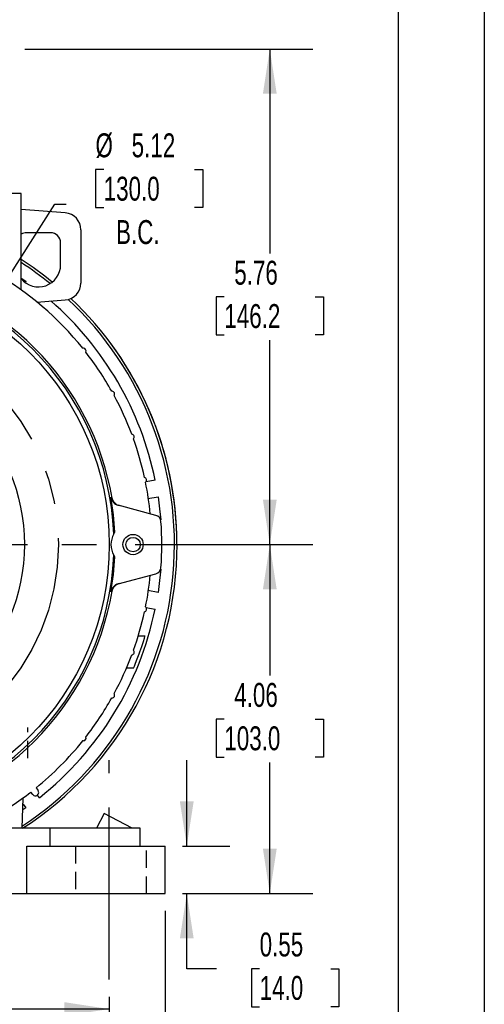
# Model space of a CAD drawing. Header units: inches. Extents: x 0 to 44, y 0 to 34.
# Tile 10 of 19: x 38.6 to 44, y 5.7 to 17.2. Entities that reach past the tile are written whole.
import ezdxf

# ---------------------------------------------------------------- set-up
doc = ezdxf.new("R2010")
doc.units = ezdxf.units.IN
doc.header["$LTSCALE"] = 4
doc.header["$MEASUREMENT"] = 0
doc.linetypes.add('CENTERX2', pattern=[0.8, 0.5, -0.1, 0.1, -0.1])
doc.linetypes.add('HIDDEN', pattern=[0.075, 0.05, -0.025])
doc.layers.add('CENTER', color=40, linetype='CENTERX2')
doc.layers.add('HIDDEN', color=102, linetype='HIDDEN')
doc.layers.add('DIMENSIONS', color=140, linetype='Continuous', lineweight=25)
doc.layers.add('TEXT', color=140, linetype='Continuous', lineweight=25)
doc.styles.add('SLDTEXTSTYLE0', font='TXT', dxfattribs={"width": 0.7})
doc.dimstyles.new('SLDDIMSTYLE0', dxfattribs={"dimtxt": 0.277778, "dimasz": 0.52, "dimexe": 0, "dimexo": 0.0625, "dimgap": 0.069444, "dimtad": 0, "dimtih": 1, "dimtoh": 1, "dimrnd": 1e-09, "dimdsep": 46, "dimtxsty": 'SLDTEXTSTYLE0', "dimsah": 1, "dimcen": 0.09, "dimadec": 0, "dimazin": 2, "dimtfac": 1, "dimtmove": 0, "dimatfit": 0, "dimfxl": 0, "dimfrac": 2, "dimtolj": 1, "dimtzin": 12, "dimarcsym": 0})
doc.dimstyles.new('SLDDIMSTYLE2', dxfattribs={"dimtxt": 0.277778, "dimasz": 0.52, "dimexe": 0, "dimexo": 0.0625, "dimgap": 0.069444, "dimtad": 0, "dimtih": 1, "dimtoh": 1, "dimrnd": 1e-09, "dimzin": 12, "dimdsep": 46, "dimtxsty": 'SLDTEXTSTYLE0', "dimsah": 1, "dimcen": 0.09, "dimadec": 0, "dimazin": 3, "dimtfac": 1, "dimtofl": 0, "dimtmove": 0, "dimatfit": 3, "dimfxl": 0, "dimfrac": 2, "dimtolj": 1, "dimtzin": 12, "dimarcsym": 0})
doc.dimstyles.new('SLDDIMSTYLE4', dxfattribs={"dimtxt": 0.277778, "dimasz": 0.52, "dimexe": 0, "dimexo": 0.0625, "dimgap": 0.069444, "dimtad": 0, "dimtih": 1, "dimtoh": 1, "dimrnd": 1e-09, "dimzin": 12, "dimdsep": 46, "dimtxsty": 'SLDTEXTSTYLE0', "dimsah": 1, "dimcen": 0, "dimadec": 0, "dimazin": 3, "dimtfac": 1, "dimtofl": 0, "dimtmove": 0, "dimatfit": 3, "dimfxl": 0, "dimfrac": 2, "dimtolj": 1, "dimtzin": 12, "dimarcsym": 0})
doc.dimstyles.new('SLDDIMSTYLE7', dxfattribs={"dimtxt": 0.277778, "dimasz": 0.52, "dimexe": 0, "dimexo": 0.0625, "dimgap": 0.069444, "dimtad": 0, "dimtih": 1, "dimtoh": 1, "dimrnd": 1e-09, "dimzin": 4, "dimdsep": 46, "dimtxsty": 'SLDTEXTSTYLE0', "dimsah": 1, "dimcen": 0.09, "dimadec": 0, "dimazin": 1, "dimtfac": 1, "dimtofl": 0, "dimtmove": 0, "dimatfit": 3, "dimfxl": 0, "dimfrac": 2, "dimtolj": 1, "dimtzin": 12, "dimarcsym": 0})

# ---------------------------------------------------------------- blocks, each defined once
blk = doc.blocks.new('_D_13')
at = {"layer": 'DIMENSIONS'}
for p, q in [((39.581, 15.449), (39.487, 15.449)), ((39.487, 15.449), (39.487, 15.007)), ((40.637, 15.449), (40.731, 15.449)), ((40.731, 15.449), (40.731, 15.007)), ((37.871, 13.249), (39.015, 15.045)), ((39.015, 15.045), (39.144, 15.045)), ((39.487, 15.007), (39.581, 15.007)), ((40.731, 15.007), (40.637, 15.007))]:
    blk.add_line(p, q, dxfattribs=at)
blk.add_solid([(37.871, 13.249), (38.218, 13.645), (38.083, 13.731)], dxfattribs=at)
at = {"layer": 'DIMENSIONS', "char_height": 0.2778, "attachment_point": 1, "style": 'SLDTEXTSTYLE0'}
for s, insert in [('%%c', (39.486, 15.869)), ('5.12', (39.906, 15.869)), ('130.0', (39.581, 15.365)), ('B.C.', (39.725, 14.861))]:
    blk.add_mtext(s, dxfattribs=dict(at, insert=insert))
blk = doc.blocks.new('_D_18')
at = {"layer": 'DIMENSIONS'}
for p, q in [((40.546, 7.587), (40.546, 8.587)), ((40.496, 7.587), (41.046, 7.587)), ((40.496, 7.036), (41.046, 7.036)), ((40.546, 6.163), (40.546, 7.036)), ((40.891, 6.163), (40.546, 6.163)), ((41.392, 6.163), (41.298, 6.163)), ((41.298, 6.163), (41.298, 5.721)), ((42.217, 6.163), (42.311, 6.163)), ((42.311, 6.163), (42.311, 5.721)), ((41.298, 5.721), (41.392, 5.721)), ((42.311, 5.721), (42.217, 5.721))]:
    blk.add_line(p, q, dxfattribs=at)
for points in [[(40.546, 7.587), (40.626, 8.107), (40.466, 8.107)], [(40.546, 7.036), (40.466, 6.516), (40.626, 6.516)]]:
    blk.add_solid(points, dxfattribs=at)
at = {"layer": 'DIMENSIONS', "char_height": 0.2778, "attachment_point": 1, "style": 'SLDTEXTSTYLE0'}
for s, insert in [('0.55', (41.392, 6.583)), ('14.0', (41.392, 6.079))]:
    blk.add_mtext(s, dxfattribs=dict(at, insert=insert))
blk = doc.blocks.new('_D_19')
at = {"layer": 'DIMENSIONS'}
for p, q in [((32.697, 6.836), (32.697, 6.514)), ((40.296, 6.836), (40.296, 4.181)), ((32.697, 6.274), (32.697, 4.181)), ((32.697, 4.681), (35.592, 4.681)), ((35.968, 4.68), (35.875, 4.68)), ((35.875, 4.68), (35.875, 4.238)), ((37.025, 4.68), (37.118, 4.68)), ((37.118, 4.68), (37.118, 4.238)), ((40.296, 4.681), (37.401, 4.681)), ((35.875, 4.238), (35.968, 4.238)), ((37.118, 4.238), (37.025, 4.238))]:
    blk.add_line(p, q, dxfattribs=at)
for points in [[(32.697, 4.681), (33.217, 4.601), (33.217, 4.761)], [(40.296, 4.681), (39.776, 4.761), (39.776, 4.601)]]:
    blk.add_solid(points, dxfattribs=at)
at = {"layer": 'DIMENSIONS', "char_height": 0.2778, "attachment_point": 1, "style": 'SLDTEXTSTYLE0'}
for s, insert in [('7.60', (36.084, 5.1)), ('193.0', (35.968, 4.596))]:
    blk.add_mtext(s, dxfattribs=dict(at, insert=insert))
blk = doc.blocks.new('_D_20')
at = {"layer": 'DIMENSIONS'}
for p, q in [((39.946, 11.091), (42.01, 11.091)), ((41.51, 11.091), (41.51, 9.568)), ((40.982, 9.063), (40.888, 9.063)), ((40.888, 9.063), (40.888, 8.621)), ((42.038, 9.063), (42.132, 9.063)), ((42.132, 9.063), (42.132, 8.621)), ((40.888, 8.621), (40.982, 8.621)), ((42.132, 8.621), (42.038, 8.621)), ((41.51, 7.036), (41.51, 8.559)), ((40.496, 7.036), (42.01, 7.036))]:
    blk.add_line(p, q, dxfattribs=at)
for points in [[(41.51, 11.091), (41.43, 10.571), (41.59, 10.571)], [(41.51, 7.036), (41.59, 7.556), (41.43, 7.556)]]:
    blk.add_solid(points, dxfattribs=at)
at = {"layer": 'DIMENSIONS', "char_height": 0.2778, "attachment_point": 1, "style": 'SLDTEXTSTYLE0'}
for s, insert in [('4.06', (41.097, 9.483)), ('103.0', (40.982, 8.979))]:
    blk.add_mtext(s, dxfattribs=dict(at, insert=insert))
blk = doc.blocks.new('_D_21')
at = {"layer": 'DIMENSIONS'}
for p, q in [((37.592, 16.849), (38.426, 16.849)), ((38.666, 16.849), (42.01, 16.849)), ((41.51, 16.849), (41.51, 14.474)), ((40.982, 13.969), (40.888, 13.969)), ((40.888, 13.969), (40.888, 13.527)), ((42.038, 13.969), (42.132, 13.969)), ((42.132, 13.969), (42.132, 13.527)), ((40.888, 13.527), (40.982, 13.527)), ((42.132, 13.527), (42.038, 13.527)), ((41.51, 11.091), (41.51, 13.465)), ((39.946, 11.091), (42.01, 11.091))]:
    blk.add_line(p, q, dxfattribs=at)
for points in [[(41.51, 16.849), (41.43, 16.329), (41.59, 16.329)], [(41.51, 11.091), (41.59, 11.611), (41.43, 11.611)]]:
    blk.add_solid(points, dxfattribs=at)
at = {"layer": 'DIMENSIONS', "char_height": 0.2778, "attachment_point": 1, "style": 'SLDTEXTSTYLE0'}
for s, insert in [('5.76', (41.097, 14.389)), ('146.2', (40.982, 13.885))]:
    blk.add_mtext(s, dxfattribs=dict(at, insert=insert))
blk = doc.blocks.new('_D_22')
at = {"layer": 'DIMENSIONS'}
for p, q in [((33.347, 5.836), (33.347, 5.194)), ((39.646, 5.836), (39.646, 5.194)), ((33.347, 5.694), (35.592, 5.694)), ((35.968, 5.693), (35.875, 5.693)), ((35.875, 5.693), (35.875, 5.251)), ((37.025, 5.693), (37.118, 5.693)), ((37.118, 5.693), (37.118, 5.251)), ((39.646, 5.694), (37.401, 5.694)), ((35.875, 5.251), (35.968, 5.251)), ((37.118, 5.251), (37.025, 5.251))]:
    blk.add_line(p, q, dxfattribs=at)
for points in [[(33.347, 5.694), (33.867, 5.614), (33.867, 5.774)], [(39.646, 5.694), (39.126, 5.774), (39.126, 5.614)]]:
    blk.add_solid(points, dxfattribs=at)
at = {"layer": 'DIMENSIONS', "char_height": 0.2778, "attachment_point": 1, "style": 'SLDTEXTSTYLE0'}
for s, insert in [('6.30', (36.084, 6.113)), ('160.0', (35.968, 5.609))]:
    blk.add_mtext(s, dxfattribs=dict(at, insert=insert))
blk = doc.blocks.new('SW_CENTERMARKSYMBOL_5')
at = {"layer": 'CENTER', "color": 0}
for p, q in [((0, 0.2), (0, 3.25)), ((-0.2, 0), (-3.25, 0)), ((0, 0), (-0.1, 0)), ((0, 0), (0, 0.1)), ((0, 0), (0, -0.1)), ((0, 0), (0.1, 0)), ((0.2, 0), (3.25, 0)), ((0, -0.2), (0, -3.25))]:
    blk.add_line(p, q, dxfattribs=at)

msp = doc.modelspace()

# ---------------------------------------------------------------- linework, layer by layer
at = {"color": 7, "linetype": 'Continuous'}
msp.add_line((44, 34), (44, 0), dxfattribs=at)
for p, q in [((38.624, 15.172), (38.427, 15.172)), ((38.624, 14.049), (38.624, 15.172)), ((39.135, 14.945), (38.624, 14.983)), ((38.963, 14.715), (38.687, 14.715)), ((39.317, 14.749), (39.317, 14.13)), ((39.081, 14.341), (39.081, 14.597)), ((38.624, 14.188), (38.678, 14.15)), ((38.678, 14.15), (38.672, 14.141)), ((38.806, 13.909), (39.135, 13.934)), ((39.346, 13.372), (39.337, 13.373)), ((39.677, 12.872), (39.675, 12.873)), ((40.179, 11.84), (40.073, 11.821)), ((39.665, 11.641), (39.677, 11.638)), ((40.094, 11.625), (40.213, 11.646)), ((40.188, 11.43), (39.751, 11.547)), ((39.751, 10.635), (40.188, 10.752)), ((39.677, 10.544), (39.665, 10.541)), ((40.213, 10.536), (40.094, 10.557)), ((40.072, 10.361), (40.179, 10.342)), ((40.061, 10.026), (39.982, 10.028)), ((39.847, 9.658), (39.932, 9.66)), ((39.677, 9.309), (39.675, 9.309)), ((39.346, 8.809), (39.337, 8.809)), ((38.796, 8.265), (38.819, 8.234)), ((38.636, 7.794), (38.648, 8.149)), ((38.757, 8.186), (38.734, 8.215)), ((38.836, 8.15), (38.813, 8.18)), ((38.678, 8.032), (38.643, 8.007)), ((38.646, 8.075), (38.678, 8.032)), ((39.587, 7.966), (39.496, 7.794)), ((39.91, 7.794), (39.587, 7.966)), ((38.961, 7.794), (38.049, 7.794)), ((38.961, 7.587), (38.961, 7.794)), ((40.004, 7.794), (38.961, 7.794)), ((40.004, 7.587), (40.004, 7.794)), ((38.689, 7.036), (38.689, 7.587)), ((38.689, 7.587), (40.296, 7.587)), ((40.296, 7.036), (40.296, 7.587)), ((37.772, 7.036), (38.689, 7.036)), ((38.689, 7.036), (40.296, 7.036))]:
    msp.add_line(p, q)
at = {"flags": 128}
for points in [[(40.213, 11.646), (40.231, 11.508), (40.243, 11.377)], [(39.698, 11.216), (39.707, 11.23), (39.709, 11.234)], [(39.709, 10.948), (39.701, 10.962), (39.698, 10.966)], [(40.243, 10.805), (40.231, 10.674), (40.213, 10.536)], [(39.932, 9.663), (39.932, 9.663), (39.939, 9.68), (39.952, 9.714), (39.971, 9.762), (39.994, 9.821), (40.002, 9.845), (40.024, 9.908), (40.042, 9.964), (40.054, 10.004), (40.06, 10.024), (40.06, 10.024)]]:
    msp.add_lwpolyline(points, dxfattribs=at)
for centre, radius in [((36.496, 11.091), 3.15), ((36.496, 11.091), 2.165), ((39.922, 11.091), 0.118), ((39.922, 11.091), 0.084)]:
    msp.add_circle(centre, radius)
for centre, radius, start, end in [((39.12, 14.749), 0.197, 0, 85.7636), ((38.687, 14.597), 0.118, 90, 122.231), ((38.963, 14.597), 0.118, 0, 90), ((36.496, 11.091), 3.936, 50.7913, 57.2726), ((36.496, 11.091), 3.936, 50.7913, 57.2725), ((36.496, 11.091), 3.907, 50.9107, 56.9984), ((38.825, 14.341), 0.256, 218.3149, 0), ((36.496, 11.091), 3.204, 2.2344, 87.7656), ((36.496, 11.091), 3.228, 45, 80.3734), ((36.496, 11.091), 3.644, 38.7692, 60.0191), ((39.12, 14.13), 0.197, 274.2364, 0), ((36.496, 11.091), 3.907, 303.2228, 46.8135), ((36.496, 11.091), 3.758, 11.5009, 48.87), ((36.496, 11.091), 3.936, 0.2074, 46.5946), ((36.496, 11.091), 3.936, 360, 46.5946), ((36.496, 11.091), 3.228, 9.6259, 45), ((39.345, 13.341), 0.0315, 334.3071, 88.5), ((36.496, 11.091), 3.644, 29.2699, 37.8599), ((39.677, 12.841), 0.0315, 324.8249, 88.5), ((36.496, 11.091), 3.644, 20.5881, 28.3777), ((39.904, 12.341), 0.0315, 316.1447, 84.1409), ((36.496, 11.091), 3.644, 12.3694, 19.6975), ((40.048, 11.841), 0.0315, 307.9261, 75.9223), ((36.496, 11.091), 3.644, 5.6143, 11.4789), ((36.496, 11.091), 3.216, 2.5441, 9.848), ((39.781, 11.661), 0.118, 189.8505, 255.003), ((39.793, 11.658), 0.118, 189.7633, 255.003), ((40.168, 11.354), 0.0787, 4.0941, 75), ((36.496, 11.091), 3.76, 355.9059, 4.0941), ((39.922, 11.091), 0.256, 150.7786, 209.2214), ((36.527, 11.081), 3.906, 302.7056, 0.1504), ((36.496, 11.091), 3.204, 272.2344, 357.7656), ((36.496, 11.091), 3.216, 350.152, 357.4559), ((40.168, 10.828), 0.0787, 285, 355.9059), ((36.496, 11.091), 3.644, 348.5211, 354.3857), ((36.496, 11.091), 3.228, 279.6261, 350.3728), ((39.781, 10.521), 0.118, 104.998, 170.1484), ((39.793, 10.524), 0.118, 104.997, 170.2367), ((36.496, 11.091), 3.758, 308.5009, 348.4991), ((36.496, 11.091), 3.644, 340.3025, 347.6306), ((40.048, 10.341), 0.0315, 284.0777, 52.0739), ((39.904, 9.841), 0.0315, 275.8591, 43.8553), ((36.496, 11.091), 3.644, 331.6223, 339.4119), ((36.496, 11.091), 3.644, 322.1401, 330.7301), ((39.677, 9.341), 0.0315, 271.5, 35.1751), ((36.496, 11.091), 3.644, 309.1347, 321.2308), ((39.345, 8.841), 0.0315, 271.5, 25.6929), ((36.496, 11.091), 3.644, 299.2727, 307.8872), ((38.788, 8.21), 0.0394, 217.8872, 37)]:
    msp.add_arc(centre, radius, start, end)
at = {"layer": 'CENTER'}
msp.add_line((39.646, 6.036), (39.646, 8.587), dxfattribs=at)
msp.add_circle((36.496, 11.091), 2.559, dxfattribs=at)
at = {"layer": 'HIDDEN'}
for p, q in [((38.701, 8.611), (38.701, 8.965)), ((39.252, 7.587), (39.252, 7.036)), ((40.079, 7.036), (40.079, 7.587))]:
    msp.add_line(p, q, dxfattribs=at)
at = {"layer": 'TEXT'}
msp.add_line((43, 33), (43, 1), dxfattribs=at)

# ---------------------------------------------------------------- block references
at = {"layer": 'CENTER'}
msp.add_blockref('SW_CENTERMARKSYMBOL_5', (36.496, 11.091), dxfattribs=at)

# ---------------------------------------------------------------- dimensions: what is measured, and where the dimension line sits
at = {"layer": 'DIMENSIONS'}
for base, p1, p2, angle, dimstyle, picture, middle in [((41.51, 16.849), (39.746, 11.091), (37.392, 16.849), 90, 'SLDDIMSTYLE2', '_D_21', (41.51, 13.97)), ((41.5101, 11.0909), (40.2955, 7.0358), (39.7459, 11.0909), 90, 'SLDDIMSTYLE2', '_D_20', (41.5101, 9.0634)), ((40.546, 7.587), (40.296, 7.036), (40.296, 7.587), 90, 'SLDDIMSTYLE0', '_D_18', (40.546, 6.163)), ((40.296, 4.681), (32.697, 7.036), (40.296, 7.036), 0, 'SLDDIMSTYLE7', '_D_19', (36.496, 4.681))]:
    dim = msp.add_linear_dim(base=base, p1=p1, p2=p2, angle=angle, dimstyle=dimstyle, dxfattribs=at)
    dim.commit()
    dim.dimension.update_dxf_attribs({"geometry": picture, "text_midpoint": middle, "dimtype": 160})
dim = msp.add_diameter_dim_2p(p1=(35.122, 8.933), p2=(37.871, 13.249), text='<>\\PB.C.', dimstyle='SLDDIMSTYLE4', dxfattribs=at)
dim.commit()
dim.dimension.update_dxf_attribs({"geometry": '_D_13', "text_midpoint": (40.109, 15.228), "dimtype": 163})
dim = msp.add_linear_dim(base=(39.646, 5.694), p1=(33.347, 6.036), p2=(39.646, 6.036), dimstyle='SLDDIMSTYLE7', dxfattribs=at)
dim.commit()
dim.dimension.update_dxf_attribs({"geometry": '_D_22', "text_midpoint": (36.496, 5.694), "dimtype": 160})

doc.saveas('drawing.dxf')
